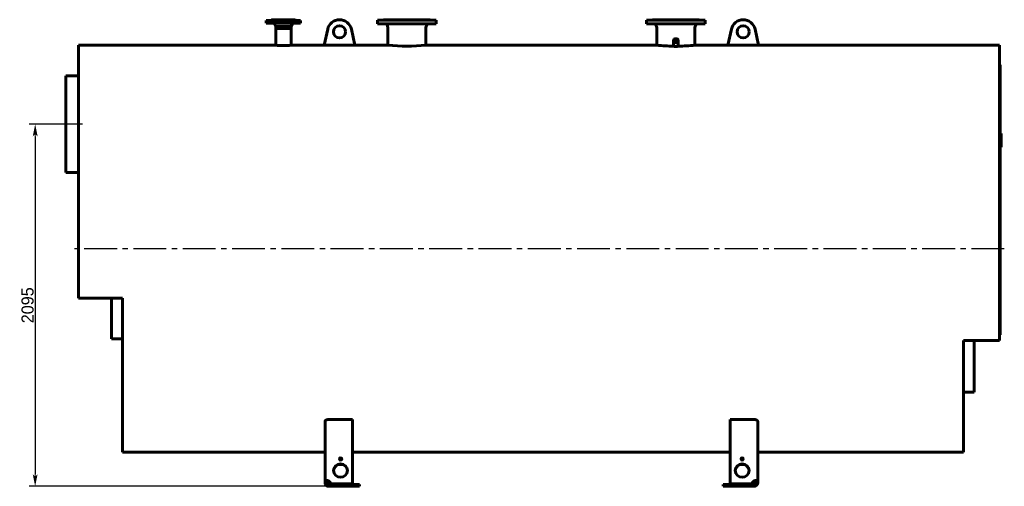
# Model space of a CAD drawing. Header units: millimetres. Extents: x 0 to 5566, y -164 to 841.
# Tile 3 of 6: x 1457 to 2027, y -135 to 135. Entities that reach past the tile are written whole.
import ezdxf

# ---------------------------------------------------------------- set-up
doc = ezdxf.new("R2010")
doc.units = ezdxf.units.MM
doc.linetypes.add('CENTER2_per3_scale0.863109', pattern=[24.663333, 16.442222, -2.74037, 2.74037, -2.74037])
doc.linetypes.add('CENTER2_perbb_scale0.998594', pattern=[28.534813, 19.023209, -3.170535, 3.170535, -3.170535])
doc.styles.add('TextStyle_1', font='T-FLEX Type A.TTF', dxfattribs={"height": 7})
doc.dimstyles.new('DIM_ST_1', dxfattribs={"dimtxt": 7, "dimasz": 7, "dimexe": 3.5, "dimexo": 0, "dimgap": 0.875, "dimtad": 1, "dimlfac": 10, "dimrnd": 0.01, "dimdsep": 46, "dimtxsty": 'TextStyle_1', "dimblk": 'Arrow_3_C7_Status', "dimcen": 0.09, "dimclrd": 7, "dimclre": 7, "dimclrt": 7, "dimazin": 0, "dimtfac": 1, "dimtdec": 0, "dimtmove": 0, "dimatfit": 0, "dimldrblk": 'NONE', "dimfxl": 1, "dimtvp": 1, "dimtolj": 1, "dimarcsym": 0})

# ---------------------------------------------------------------- blocks, each defined once
blk = doc.blocks.new('Arrow_3_C7_Status')
at = {"color": 7, "linetype": 'Continuous', "lineweight": 0}
blk.add_line((-1, 0), (-0.8, 0), dxfattribs=at)
at = {"color": 7}
blk.add_solid([(-1, -0.2), (0, 0), (-0.8, 0), (-1, 0.2)], dxfattribs=at)
blk = doc.blocks.new('*D7')
at = {"color": 7, "lineweight": -2}
for p, q in [((-270.71, 74.5), (-291.88, 74.5)), ((-288.38, 67.5), (-288.38, -128)), ((-117.31, -135), (-291.88, -135))]:
    blk.add_line(p, q, dxfattribs=at)
at = {"layer": 'Defpoints', "color": 0}
for p in [(-270.71, 74.5), (-288.38, -135), (-117.31, -135)]:
    blk.add_point(p, dxfattribs=at)
at = {"color": 7, "lineweight": -2, "xscale": 7, "yscale": 7, "zscale": 7}
for p, rotation in [((-288.38, 74.5), 89.99999999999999), ((-288.38, -135), 270)]:
    blk.add_blockref('Arrow_3_C7_Status', p, dxfattribs=dict(at, rotation=rotation))
at = {"color": 7, "insert": (-292.76, -30.25), "char_height": 7, "attachment_point": 5, "rotation": 90, "style": 'TextStyle_1'}
blk.add_mtext('\\A1;2095{\\H0.5x;\\S^ ;}', dxfattribs=at)
blk = doc.blocks.new('_None')
blk = doc.blocks.new('Проекция_11')
at = {"color": 7, "linetype": 'Continuous', "lineweight": 60}
for p, q in [((-134.71, 134.6), (-154.71, 134.6)), ((-154.71, 134.6), (-154.71, 132.9)), ((-134.71, 132.9), (-154.71, 132.9)), ((-151.76, 134.7), (-137.66, 134.7)), ((-151.76, 134.7), (-151.76, 134.6)), ((-151.61, 135), (-151.61, 134.85)), ((-151.61, 135), (-137.81, 135)), ((-149.7582, 132.4987), (-149.155, 131)), ((-140.265, 131), (-139.6618, 132.4987)), ((-137.81, 134.85), (-137.81, 135)), ((-137.66, 134.6), (-137.66, 134.7)), ((-134.71, 132.9), (-134.71, 134.6)), ((-90.21, 134.8), (-56.21, 134.8)), ((-90.21, 134.8), (-90.21, 132.6)), ((-90.21, 132.6), (-56.21, 132.6)), ((-86.61, 135), (-59.81, 135)), ((-84.7214, 131.9399), (-84.2245, 130.5647)), ((-62.1955, 130.5647), (-61.6986, 131.9399)), ((-56.21, 132.6), (-56.21, 134.8)), ((65.49, 134.8), (65.49, 132.6)), ((65.49, 134.8), (99.49, 134.8)), ((65.49, 132.6), (99.49, 132.6)), ((69.09, 135), (95.89, 135)), ((70.9786, 131.9399), (71.4755, 130.5647)), ((93.5045, 130.5647), (94.0014, 131.9399)), ((99.49, 132.6), (99.49, 134.8)), ((-149.155, 131), (-149.155, 130)), ((-149.155, 131), (-140.265, 131)), ((-140.265, 130), (-149.155, 130)), ((-149.155, 130), (-149.155, 120.2)), ((-149.155, 130), (-140.265, 130)), ((-140.265, 130), (-140.265, 131)), ((-140.265, 120.2), (-140.265, 130)), ((-119.0558, 129.4613), (-121.0333, 120.1973)), ((-103.3867, 120.1973), (-105.3642, 129.4613)), ((-84.165, 130.2249), (-84.165, 120.2)), ((-62.255, 120.2), (-62.255, 130.2249)), ((71.535, 130.2249), (71.535, 120.2)), ((93.445, 120.2), (93.445, 130.2249)), ((112.6667, 120.1973), (114.6442, 129.4613)), ((128.3358, 129.4613), (130.3133, 120.1973)), ((-149.154, 120.2), (-263.311, 120.2)), ((-263.311, -26.1), (-263.311, 120.2)), ((-121.0327, 120.2), (-140.265, 120.2)), ((-103.3867, 120.1973), (-121.0333, 120.1973)), ((-84.165, 120.2), (-103.3873, 120.2)), ((71.535, 120.2), (-62.255, 120.2)), ((81.14, 122.8499), (81.14, 119.7316)), ((83.84, 119.7316), (83.84, 122.8499)), ((112.6673, 120.2), (93.445, 120.2)), ((112.6667, 120.1973), (130.3133, 120.1973)), ((269.79, 120.2), (130.3127, 120.2)), ((269.79, 120.2), (269.79, -50.6)), ((270.29, 108.8792), (269.79, 108.8792)), ((270.29, 108.879), (270.29, 108.8792)), ((270.29, 108.879), (270.29, -47.0796)), ((-263.311, 102.5), (-270.71, 102.5)), ((-270.71, 102.5), (-270.71, 74.5024)), ((-270.71, 74.4976), (-270.71, 74.5024)), ((-270.71, 74.4976), (-270.71, 46.5)), ((270.71, 69.2134), (270.29, 69.2134)), ((270.71, 69.2131), (270.71, 69.2134)), ((270.71, 66.713), (270.71, 69.2131)), ((270.71, 66.713), (270.29, 66.713)), ((270.29, 66.7071), (270.71, 66.7071)), ((270.71, 66.6577), (270.29, 66.6577)), ((270.71, 66.5368), (270.29, 66.5368)), ((270.71, 66.2568), (270.29, 66.2568)), ((270.71, 66.2227), (270.29, 66.2227)), ((270.71, 66.1917), (270.29, 66.1917)), ((270.71, 65.8652), (270.29, 65.8652)), ((270.71, 65.5894), (270.29, 65.5894)), ((270.71, 65.2629), (270.29, 65.2629)), ((270.71, 65.1616), (270.29, 65.1616)), ((270.71, 64.8517), (270.29, 64.8517)), ((270.71, 64.7494), (270.29, 64.7494)), ((270.71, 64.7329), (270.29, 64.7329)), ((270.71, 64.7143), (270.29, 64.7143)), ((270.71, 64.6078), (270.29, 64.6078)), ((270.71, 64.2999), (270.29, 64.2999)), ((270.71, 64.1626), (270.29, 64.1626)), ((270.71, 64.053), (270.29, 64.053)), ((270.71, 63.9363), (270.29, 63.9363)), ((270.71, 63.3515), (270.29, 63.3515)), ((270.71, 63.2771), (270.29, 63.2771)), ((270.71, 66.7098), (270.71, 66.711)), ((270.71, 66.7071), (270.71, 66.7098)), ((270.71, 66.6577), (270.71, 66.7062)), ((270.71, 66.5368), (270.71, 66.6577)), ((270.71, 66.2568), (270.71, 66.5368)), ((270.71, 66.2227), (270.71, 66.2568)), ((270.71, 65.8652), (270.71, 66.1917)), ((270.71, 65.5894), (270.71, 65.8652)), ((270.71, 65.2629), (270.71, 65.5894)), ((270.71, 64.8517), (270.71, 65.1616)), ((270.71, 64.7494), (270.71, 64.8517)), ((270.71, 64.7329), (270.71, 64.7494)), ((270.71, 64.7143), (270.71, 64.7329)), ((270.71, 64.6078), (270.71, 64.7143)), ((270.71, 64.2999), (270.71, 64.6078)), ((270.71, 64.053), (270.71, 64.1626)), ((270.71, 63.9363), (270.71, 64.053)), ((270.71, 63.7575), (270.71, 63.9363)), ((270.71, 63.5788), (270.71, 63.7575)), ((270.71, 63.43), (270.71, 63.5788)), ((270.71, 63.3515), (270.71, 63.43)), ((270.71, 62.5683), (270.71, 63.2771)), ((270.71, 62.5683), (270.29, 62.5683)), ((270.71, 62.4423), (270.29, 62.4423)), ((270.71, 62.2202), (270.29, 62.2202)), ((270.71, 62.1127), (270.29, 62.1127)), ((270.71, 61.872), (270.29, 61.872)), ((270.71, 61.7377), (270.29, 61.7377)), ((270.71, 61.6973), (270.29, 61.6973)), ((270.71, 61.6741), (270.29, 61.6741)), ((270.71, 61.655), (270.29, 61.655)), ((270.71, 61.5197), (270.29, 61.5197)), ((270.71, 61.2789), (270.29, 61.2789)), ((270.71, 62.2202), (270.71, 62.4423)), ((270.71, 61.872), (270.71, 62.1127)), ((270.71, 61.7377), (270.71, 61.872)), ((270.71, 61.7154), (270.71, 61.7377)), ((270.71, 61.6973), (270.71, 61.7154)), ((270.71, 61.6741), (270.71, 61.6973)), ((270.71, 61.655), (270.71, 61.6741)), ((270.71, 61.5197), (270.71, 61.655)), ((270.71, 61.2789), (270.71, 61.5197)), ((-270.71, 46.5), (-263.311, 46.5)), ((-237.811, -26.1), (-263.311, -26.1)), ((-244.11, -49.75), (-244.11, -26.1)), ((-237.811, -26.1), (-237.811, -115.2)), ((-244.11, -49.75), (-237.811, -49.75)), ((249.09, -50.6), (249.09, -115.2)), ((269.79, -50.6), (249.09, -50.6)), ((255.19, -80.5), (255.19, -50.6)), ((270.29, -47.4), (269.79, -47.4)), ((270.29, -47.0796), (270.29, -47.4)), ((249.09, -80.5), (255.19, -80.5)), ((-104.61, -96.3769), (-118.61, -96.3769)), ((-104.61, -96.3769), (-104.61, -133.6446)), ((113.89, -133.6446), (113.89, -96.3769)), ((127.89, -96.3769), (113.89, -96.3769)), ((-120.61, -132.3531), (-120.61, -97.4978)), ((129.89, -97.4978), (129.89, -132.3531)), ((-237.811, -115.2), (-120.61, -115.2)), ((-104.61, -115.2), (113.89, -115.2)), ((129.89, -115.2), (249.09, -115.2)), ((-120.61, -132.3531), (-120.61, -133)), ((-120.61, -132.3531), (-119.61, -132.3531)), ((-120.61, -133), (-119.61, -133)), ((-119.61, -132.3531), (-119.61, -133)), ((-118.61, -132.0943), (-118.61, -131.8355)), ((-118.61, -134), (-118.61, -135)), ((-118.61, -134), (-117.3103, -134)), ((-118.61, -135), (-117.3103, -135)), ((-104.61, -133.6446), (-117.3103, -133.6446)), ((-117.3103, -133.9034), (-117.3103, -133.6446)), ((-104.61, -133.9034), (-117.3103, -133.9034)), ((-117.3103, -134), (-117.3103, -135)), ((-100.61, -134), (-117.3103, -134)), ((-117.3103, -135), (-100.61, -135)), ((-104.61, -133.6446), (-104.61, -133.9034)), ((-100.61, -135), (-100.61, -134)), ((126.5903, -134), (109.89, -134)), ((109.89, -134), (109.89, -135)), ((109.89, -135), (126.5903, -135)), ((126.5903, -133.6446), (113.89, -133.6446)), ((113.89, -133.6446), (113.89, -133.9034)), ((126.5903, -133.9034), (113.89, -133.9034)), ((126.5903, -133.9034), (126.5903, -133.6446)), ((126.5903, -134), (127.89, -134)), ((126.5903, -135), (126.5903, -134)), ((126.5903, -135), (127.89, -135)), ((127.89, -132.0943), (127.89, -131.8355)), ((127.89, -134), (127.89, -135)), ((128.89, -133), (128.89, -132.3531)), ((129.89, -132.3531), (128.89, -132.3531)), ((129.89, -133), (128.89, -133)), ((129.89, -133), (129.89, -132.3531))]:
    blk.add_line(p, q, dxfattribs=at)
at = {"color": 7, "linetype": 'CENTER2_per3_scale0.863109', "lineweight": 25}
blk.add_line((-260.9777, 74.5), (-273.0433, 74.5), dxfattribs=at)
at = {"color": 7, "linetype": 'CENTER2_perbb_scale0.998594', "lineweight": 25}
blk.add_line((272.6233, 2.5), (-265.6443, 2.5), dxfattribs=at)
at = {"color": 7, "lineweight": 60, "flags": 128}
for points in [[(81.056, 119.6978), (81.047, 119.7806), (81.0405, 119.9), (81.0416, 120.02), (81.0499, 120.1398), (81.0655, 120.2587), (81.0882, 120.3762), (81.115, 120.4813), (81.14, 120.5609)], [(81.0496, 119.7568), (81.0504, 119.7582), (81.0619, 119.7698)], [(81.0619, 119.7698), (81.0734, 119.8379), (81.0872, 119.9056), (81.1136, 120.0107), (81.14, 120.0954)], [(83.8398, 119.7316), (83.84, 119.7307), (83.8358, 119.7151), (83.8277, 119.703), (83.8151, 119.6908), (83.7979, 119.6785), (83.7762, 119.6662), (83.7482, 119.6531), (83.7145, 119.6399), (83.6751, 119.6267), (83.6295, 119.6136), (83.5775, 119.6006), (83.5188, 119.5878), (83.4677, 119.5779), (83.4117, 119.5681), (83.3506, 119.5586), (83.2843, 119.5494), (83.2126, 119.5407), (83.1595, 119.535), (83.1033, 119.5295), (83.0442, 119.5244), (82.9823, 119.5196), (82.9177, 119.5154), (82.8516, 119.5117), (82.7828, 119.5085), (82.7119, 119.506), (82.6395, 119.5042), (82.5654, 119.503), (82.4903, 119.5027), (82.4153, 119.503), (82.3412, 119.5041), (82.2752, 119.5058), (82.2104, 119.508), (82.1473, 119.5107), (82.0864, 119.5139), (82.019, 119.5182), (81.9545, 119.5229), (81.8929, 119.528), (81.8344, 119.5336), (81.7791, 119.5394), (81.7128, 119.5473), (81.651, 119.5555), (81.5936, 119.564), (81.5404, 119.5728), (81.4914, 119.5818), (81.4463, 119.5909), (81.3962, 119.6021), (81.3511, 119.6135), (81.311, 119.6249), (81.2756, 119.6364), (81.2438, 119.6482), (81.2165, 119.6599), (81.1936, 119.6717), (81.1749, 119.6833), (81.1557, 119.6993), (81.1441, 119.7151), (81.1399, 119.7307), (81.1401, 119.7316)], [(83.84, 120.561), (83.8625, 120.4901), (83.8887, 120.3893), (83.9096, 120.2871), (83.9252, 120.1839), (83.9352, 120.0802), (83.9397, 119.9764), (83.939, 119.8833), (83.9338, 119.7904), (83.924, 119.6978)], [(83.84, 120.0946), (83.8664, 120.0108), (83.896, 119.891), (83.9181, 119.7698)], [(83.9181, 119.7698), (83.9263, 119.762), (83.9302, 119.7562)], [(-120.61, -97.4978), (-120.6066, -97.4336), (-120.5963, -97.3693), (-120.5792, -97.3053), (-120.5555, -97.2417), (-120.5253, -97.1789), (-120.4885, -97.1172), (-120.4451, -97.0566), (-120.3951, -96.9972), (-120.3388, -96.9391), (-120.2765, -96.8828), (-120.2083, -96.8285), (-120.1346, -96.7766), (-120.0568, -96.728), (-119.9736, -96.6817), (-119.8854, -96.6379), (-119.7927, -96.5969), (-119.6958, -96.559), (-119.5952, -96.5244), (-119.4956, -96.4946), (-119.3926, -96.4678), (-119.2867, -96.4442), (-119.1785, -96.424), (-119.0684, -96.4073), (-118.9571, -96.3942), (-118.8422, -96.3846), (-118.7262, -96.3788), (-118.61, -96.3769)], [(127.89, -96.3769), (127.9982, -96.3786), (128.1063, -96.3837), (128.2139, -96.392), (128.3205, -96.4037), (128.4256, -96.4185), (128.5286, -96.4365), (128.6295, -96.4576), (128.7283, -96.4818), (128.8246, -96.5089), (128.9181, -96.5387), (129.0084, -96.5712), (129.0949, -96.6062), (129.1796, -96.6444), (129.2604, -96.6852), (129.3372, -96.7283), (129.4096, -96.7734), (129.4774, -96.8205), (129.5402, -96.8692), (129.6007, -96.9218), (129.6558, -96.9763), (129.7054, -97.0323), (129.7494, -97.0895), (129.7875, -97.1477), (129.8196, -97.2067), (129.8448, -97.2641), (129.8645, -97.3222), (129.8786, -97.3806), (129.8872, -97.4392), (129.89, -97.4978)], [(-118.61, -131.8355), (-118.7102, -131.7989), (-118.8112, -131.7663), (-118.9126, -131.7378), (-119.0169, -131.7126), (-119.121, -131.6917), (-119.2242, -131.675), (-119.3228, -131.6629), (-119.4201, -131.6547), (-119.5154, -131.6503), (-119.6114, -131.6499), (-119.7048, -131.6536), (-119.7951, -131.6612), (-119.8759, -131.6718), (-119.9536, -131.6858), (-120.0277, -131.7031), (-120.1002, -131.7243), (-120.1685, -131.7489), (-120.2323, -131.7768), (-120.2892, -131.8065), (-120.3417, -131.8392), (-120.3897, -131.8746), (-120.4342, -131.914), (-120.4738, -131.9562), (-120.5083, -132.0012), (-120.5393, -132.0518), (-120.5646, -132.1053), (-120.5843, -132.1616), (-120.5987, -132.2226), (-120.6072, -132.2865), (-120.61, -132.3531)], [(-118.61, -132.0943), (-118.6732, -132.0484), (-118.7388, -132.0067), (-118.8061, -131.9698), (-118.8744, -131.9381), (-118.93, -131.9167), (-118.986, -131.8991), (-119.0417, -131.8854), (-119.0967, -131.8758), (-119.1502, -131.8705), (-119.2068, -131.8699), (-119.2613, -131.8744), (-119.3128, -131.8842), (-119.3607, -131.899), (-119.4007, -131.9168), (-119.4375, -131.9386), (-119.4707, -131.9641), (-119.5003, -131.9932), (-119.5265, -132.0262), (-119.5489, -132.0626), (-119.5676, -132.102), (-119.5827, -132.144), (-119.595, -132.1925), (-119.6035, -132.2439), (-119.6084, -132.2975), (-119.61, -132.3531)], [(129.89, -132.3531), (129.8875, -132.29), (129.8798, -132.2293), (129.867, -132.1712), (129.8482, -132.1141), (129.8236, -132.0599), (129.7934, -132.0087), (129.7587, -131.962), (129.7186, -131.9183), (129.6733, -131.8776), (129.6212, -131.8388), (129.5637, -131.8034), (129.5011, -131.7714), (129.4383, -131.7449), (129.3714, -131.7215), (129.3007, -131.7013), (129.2239, -131.6838), (129.1434, -131.6699), (129.0596, -131.6596), (128.9764, -131.6531), (128.8906, -131.6499), (128.8025, -131.6502), (128.7099, -131.654), (128.6154, -131.6616), (128.5196, -131.6728), (128.417, -131.6888), (128.3135, -131.709), (128.2097, -131.7334), (128.1026, -131.7629), (127.9958, -131.797), (127.89, -131.8355)], [(128.89, -132.3531), (128.888, -132.2903), (128.8816, -132.23), (128.8706, -132.1728), (128.8544, -132.1193), (128.8374, -132.0791), (128.8165, -132.0416), (128.7919, -132.007), (128.7635, -131.9759), (128.7315, -131.9485), (128.6923, -131.923), (128.6487, -131.9022), (128.6013, -131.8864), (128.5506, -131.8757), (128.5021, -131.8706), (128.4514, -131.8697), (128.399, -131.8731), (128.3454, -131.8806), (128.29, -131.8926), (128.234, -131.9086), (128.1778, -131.9286), (128.1222, -131.9523), (128.0622, -131.9822), (128.0033, -132.016), (127.9457, -132.0535), (127.89, -132.0943)]]:
    blk.add_lwpolyline(points, dxfattribs=at)
at = {"color": 7, "linetype": 'Continuous', "lineweight": 60}
for centre in [(-112.21, 128), (121.49, 128)]:
    blk.add_circle(centre, 3.5, dxfattribs=at)
for centre, radius, start, end in [((-151.76, 134.85), 0.15, 270, 0), ((-150.5004, 132.2), 0.8, 21.924785, 61.044976), ((-138.9196, 132.2), 0.8, 118.955024, 158.075215), ((-137.66, 134.85), 0.15, 180, 270), ((-112.21, 128), 7, 12.049568, 167.950432), ((-86.81, 135), 0.2, 270, 359.999972), ((-85.6619, 131.6), 1, 19.868013, 90), ((-60.7581, 131.6), 1, 90, 160.131987), ((-59.61, 135), 0.2, 180.000028, 270), ((68.89, 135), 0.2, 270, 360), ((70.0381, 131.6), 1, 19.868013, 90), ((94.9419, 131.6), 1, 90, 160.131987), ((96.09, 135), 0.2, 180, 270), ((121.49, 128), 7, 12.049568, 167.950432), ((-85.165, 130.2249), 1, 0, 19.868013), ((-61.255, 130.2249), 1, 160.131987, 180), ((70.535, 130.2249), 1, 0, 19.868013), ((94.445, 130.2249), 1, 160.131987, 179.999994), ((-144.71, 237.8186), 117.7026, 267.836206, 272.164276), ((-73.21, 237.3905), 117.7015, 264.659543, 275.340503), ((82.525, 238.0621), 118.3734, 264.672868, 269.288912), ((82.455, 238.0608), 118.372, 270.711062, 275.327159), ((-118.6101, -133.0001), 1.9999, 179.998025, 270.001975), ((-118.6099, -132.9999), 1.0001, 180.006163, 269.993837), ((127.8899, -132.9999), 1.0001, 270.006163, 359.993837), ((127.8901, -133.0001), 1.9999, 269.998025, 0.001975)]:
    blk.add_arc(centre, radius, start, end, dxfattribs=at)
for centre, major_axis, ratio in [((82.49, 122.8499), (1.35, 0), 0.8660254), ((82.49, 122.8499), (1.048, 0), 0.8660254), ((82.49, 122.7916), (-0.9315, 0), 0.8660254), ((-111.61, -119.1557), (-0.65, 0), 0.96592583), ((120.89, -119.1557), (0.65, 0), 0.96592583), ((-111.61, -125.9172), (-4, 0), 0.96592583), ((120.89, -125.9172), (4, 0), 0.96592583)]:
    blk.add_ellipse(centre, major_axis=major_axis, ratio=ratio, dxfattribs=at)
for centre, major_axis, start_param, end_param in [((-111.61, -119.4145), (-0.65, 0), 3.34919545, 6.07558251), ((120.89, -119.4145), (0.65, 0), 0.2076028, 2.93398986), ((-111.61, -126.176), (-4, 0), 3.17509257, 6.24968539), ((120.89, -126.176), (4, 0), 0.03349991, 3.10809274), ((-119.7881, -133.9654), (2.5, 0), 0.13323417, 1.08010144), ((-119.7881, -134.2242), (2.5, 0), 0.13323417, 1.08010144), ((129.0681, -133.9654), (-2.5, 0), 5.20308387, 6.14995114), ((129.0681, -134.2242), (-2.5, 0), 5.20308387, 6.14995114)]:
    blk.add_ellipse(centre, major_axis=major_axis, ratio=0.96592583, start_param=start_param, end_param=end_param, dxfattribs=at)
dim = blk.add_linear_dim(base=(-288.38, -135), p1=(-270.71, 74.5), p2=(-117.3103, -135), angle=270, text='<>{\\H0.5x;\\S^ ;}', dimstyle='DIM_ST_1')
dim.commit()
dim.dimension.update_dxf_attribs({"geometry": '*D7', "text_midpoint": (-288.38, -30.25), "dimtype": 160})

msp = doc.modelspace()

# ---------------------------------------------------------------- block references
msp.add_blockref('Проекция_11', (1754.102, 0))

doc.saveas('drawing.dxf')
